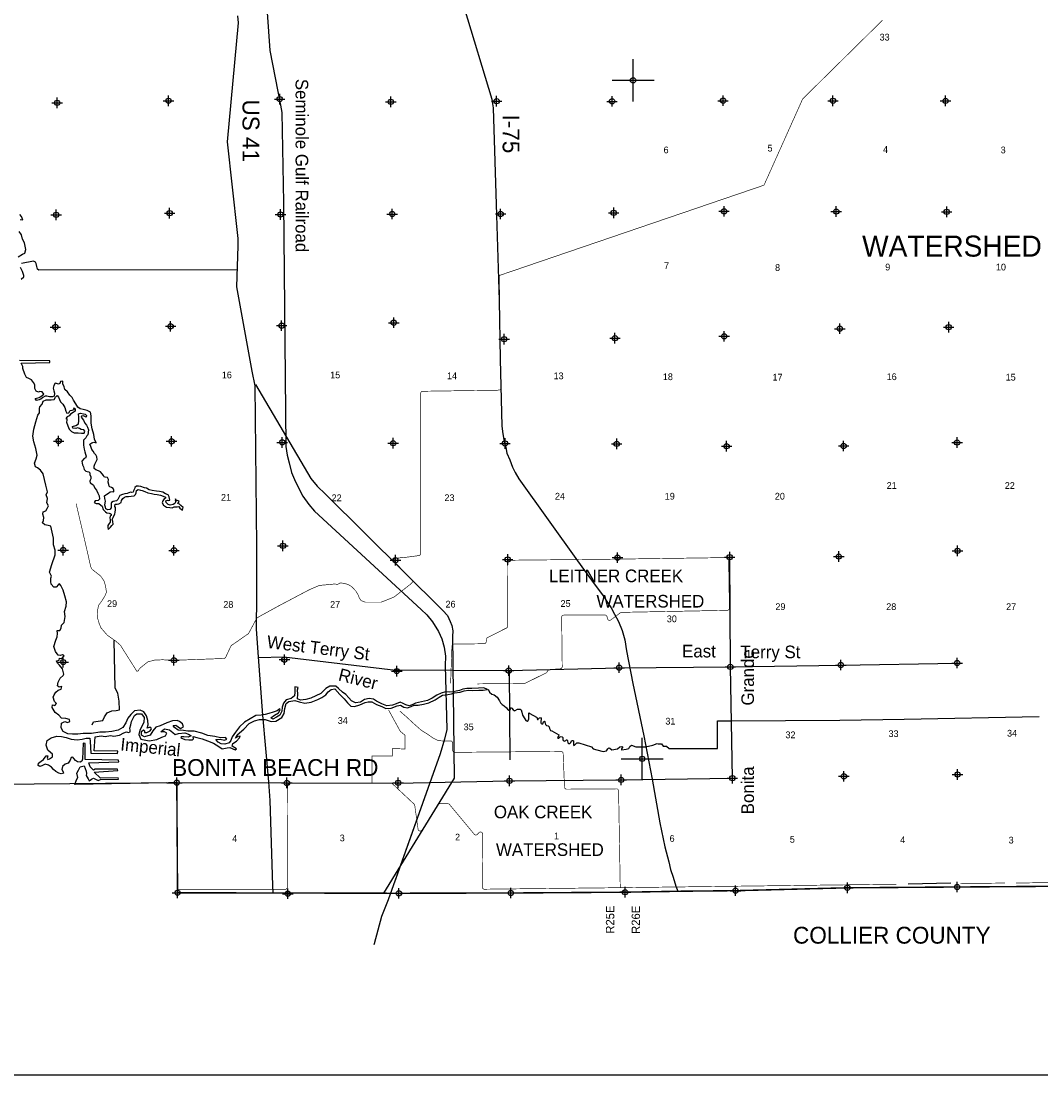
# Model space of a CAD drawing. Extents: x 192051 to 352051, y 711014 to 817615.
# Tile 2 of 8: x 224325 to 272811, y 712615 to 762744. Entities that reach past the tile are written whole.
import ezdxf
from ezdxf.enums import TextEntityAlignment as Align

# ---------------------------------------------------------------- set-up
doc = ezdxf.new("R2010")
doc.units = 0
doc.header["$LTSCALE"] = 800
doc.header["$PDMODE"] = 34
doc.header["$PDSIZE"] = 250
doc.linetypes.add('PHANTOM', pattern=[0])
doc.linetypes.add('STREAM', pattern=[0])
doc.layers.get('0').update_dxf_attribs({"linetype": 'CONTINUOUS'})
for name, color, linetype in [('BORDER', 1, 'CONTINUOUS'), ('COUNTY', 15, 'PHANTOM'), ('MAJROADS', 9, 'CONTINUOUS'), ('RR', 13, 'CONTINUOUS'), ('SEC', 2, 'CONTINUOUS'), ('TEXT', 7, 'CONTINUOUS'), ('TRUNKS', 5, 'STREAM'), ('WATER', 4, 'CONTINUOUS'), ('WSHEDS', 3, 'CONTINUOUS')]:
    doc.layers.add(name, color=color, linetype=linetype)

# ---------------------------------------------------------------- blocks, each defined once
blk = doc.blocks.new('TICK')
at = {"color": 0}
for points in [[(500, 0), (500, 1000)], [(0, 500), (1000, 500)]]:
    blk.add_lwpolyline(points, dxfattribs=at)
blk.add_point((500, 500), dxfattribs=at)

msp = doc.modelspace()

# ---------------------------------------------------------------- linework, layer by layer
at = {"layer": 'BORDER', "color": 0}
msp.add_lwpolyline([(192051.435203, 712615.146407), (352051.435203, 712615.146407), (352051.435203, 817615.146407), (192051.435203, 817615.146407)], close=True, dxfattribs=at)
at = {"layer": 'COUNTY', "color": 0, "const_width": 70}
msp.add_lwpolyline([(274095.638029, 721592.435618), (268826.84874, 721554.251238), (263608.314676, 721515.791921), (258292.896341, 721379.023033), (255818.111096, 721354.888588), (253957.315642, 721322.790886), (253573.720865, 721316.174086), (253039.182759, 721306.953597), (247609.707353, 721269.350729), (242289.285539, 721256.292359), (231764.981298, 721279.618038), (231726.892705, 726513.428511), (231250.753457, 726504.575499)], dxfattribs=at)
at = {"layer": 'MAJROADS', "color": 0}
for points in [[(234606.347614, 762992.176302), (234645.887588, 762659.769194), (234117.915676, 757005.343832), (234601.481059, 752688.990876), (234626.535812, 752398.314986), (234624.385788, 752053.603851), (234572.14506, 750097.36109), (235288.531231, 746092.994656), (235434.609936, 745394.184776), (235513.406499, 737786.337236), (235510.04544, 735414.595896), (235508.394407, 733826.150615), (235596.838522, 732502.203545), (235806.23523, 729727.14065), (236093.155658, 726551.311704), (236155.150315, 725675.16895), (236279.237515, 721618.717906), (236298.072395, 721269.571062)], [(245392.27147, 763377.081957), (246702.649404, 759036.783544), (246737.541815, 758804.835028), (246773.341017, 758620.872786), (246931.967441, 753505.512062), (247047.329864, 749449.22589), (247103.672011, 746657.417492), (247183.049238, 743468.054683), (247228.596964, 743107.168397), (247284.927008, 742739.532438), (247364.635271, 742454.369685), (247422.902552, 742189.249859), (247560.96723, 741874.618699), (247693.968817, 741522.989672), (247822.364058, 741274.000431), (247986.850374, 740971.961823), (250771.38305, 737063.796179), (251450.037425, 736143.270872), (251996.92005, 735408.52139), (252211.120439, 735081.541636), (252378.900831, 734838.354057), (252545.485906, 734531.911843), (252731.042245, 734190.19956), (252895.19547, 733755.066883), (253032.927056, 733307.341653), (253114.768598, 732788.667457), (253403.999544, 731236.1829), (253926.302962, 728738.863554), (254334.826714, 726686.634847), (254688.284776, 724607.08106), (254930.858465, 723472.235059), (255115.910143, 722757.414898), (255200.430841, 722380.518331), (255328.905168, 722020.246963), (255456.225397, 721598.902154), (255551.904104, 721350.296663)], [(234589.618058, 750906.542957), (225172.121172, 750901.218667), (225103.188528, 750948.342717), (225066.276445, 751073.412712), (225036.072817, 751207.083831), (225013.481085, 751281.697833), (224916.192915, 751329.357715), (224344.634224, 751220.149874)], [(235464.11956, 745454.722385), (238107.187603, 740988.462873), (238401.267826, 740616.334175), (238797.699309, 740233.543462), (244368.641878, 734710.430518), (244590.993344, 734468.393688), (244723.173924, 734188.785291), (244806.712094, 733990.829092), (244858.765534, 733743.282473), (244840.40249, 733464.33691), (244911.816689, 726735.964068), (241550.72404, 721263.812311), (241547.199963, 721257.93709)], [(258142.107817, 726730.515723), (258045.42981, 732024.753384), (258015.346363, 737243.241626)], [(244851.673751, 731866.919545), (242143.533875, 731850.453814), (236809.582552, 732479.286447), (235602.475314, 732454.093617)], [(244851.673751, 731866.919545), (247507.301358, 731847.874175), (252759.888779, 731986.66065)], [(252759.888779, 731986.66065), (258045.42981, 732024.753384), (263297.742295, 732113.284634), (268826.504337, 732208.679601)], [(247579.370087, 727599.380432), (247545.364804, 731848.879906)], [(223239.450047, 726451.63705), (231722.203806, 726526.99244), (236943.244385, 726504.700041), (242206.057398, 726499.074059), (247521.222423, 726608.103365), (252824.244943, 726651.902931), (258134.511748, 726732.659147)]]:
    msp.add_lwpolyline(points, dxfattribs=at)
at = {"layer": 'RR', "color": 0}
for points in [[(235964.278876, 764079.571096), (236154.363481, 761345.627192), (236661.936508, 758746.222358), (236718.402213, 758393.747348), (236803.146196, 754111.328167), (236919.830816, 742505.810192), (236968.349208, 742093.235247), (237076.907, 741728.79819), (237181.566803, 741264.204666), (237326.136128, 740939.867382), (237530.917808, 740503.424556), (237723.594752, 740147.090473), (238000.438412, 739754.79242), (238269.200718, 739426.583092), (243341.949519, 734752.944701), (243614.64008, 734496.849239), (243879.400625, 734164.629501), (244172.333486, 733712.257458), (244328.951335, 733359.890546), (244441.558452, 732955.396955), (244506.105511, 732538.833221), (244490.565447, 732090.134322), (244569.967254, 729045.591312), (244450.281932, 728584.761734), (244250.734331, 727883.480533), (241770.448434, 720938.248788), (241458.829882, 720144.706545), (241115.703133, 718850.368993), (241103.622954, 718798.343099)], [(235964.278876, 764079.571096), (236154.363481, 761345.627192), (236661.936508, 758746.222358), (236718.402213, 758393.747348), (236803.146196, 754111.328167), (236919.830816, 742505.810192), (236968.349208, 742093.235247), (237076.907, 741728.79819), (237181.566803, 741264.204666), (237326.136128, 740939.867382), (237530.917808, 740503.424556), (237723.594752, 740147.090473), (238000.438412, 739754.79242), (238269.200718, 739426.583092), (243341.949519, 734752.944701), (243614.64008, 734496.849239), (243879.400625, 734164.629501), (244172.333486, 733712.257458), (244328.951335, 733359.890546), (244441.558452, 732955.396955), (244506.105511, 732538.833221), (244490.565447, 732090.134322), (244569.967254, 729045.591312), (244450.281932, 728584.761734), (244250.734331, 727883.480533), (242055.143602, 721735.444758)]]:
    msp.add_lwpolyline(points, dxfattribs=at)
at = {"layer": 'SEC', "color": 0}
for p in [(226037.667369, 758854.937892), (231333.408467, 758951.915076), (236620.680492, 759032.181147), (241906.817363, 758902.99073), (246935.121815, 758931.005098), (252421.45463, 758926.11873), (257698.573966, 758955.881416), (262925.254787, 758952.415557), (268277.573669, 758948.262354), (257745.18004, 753695.422175), (225992.032517, 753526.455662), (231388.221916, 753606.131452), (236657.965517, 753544.057924), (241970.054478, 753565.53996), (247123.567817, 753569.256419), (252501.335072, 753623.596844), (263080.701358, 753682.984748), (268332.463968, 753671.005549), (225954.730517, 748189.549766), (231434.47548, 748226.880197), (236713.096809, 748256.922117), (242042.577976, 748395.608973), (268428.088049, 748184.12286), (257754.525155, 747748.324824), (263251.250047, 748111.930946), (247292.008654, 747612.912562), (252560.843766, 747659.472813), (226109.674425, 742767.816933), (231480.229577, 742755.468087), (236741.640325, 742701.818224), (242011.520145, 742664.879474), (268825.243477, 742695.590548), (247331.88848, 742654.030492), (252642.236363, 742633.354662), (257868.321486, 742521.002483), (263430.128783, 742532.45545), (236773.634711, 737783.462054), (226324.537522, 737580.357522), (231594.55356, 737568.553551), (252679.641754, 737222.17557), (258015.346363, 737243.241626), (263200.331122, 737273.508364), (268847.317635, 737544.155096), (242123.80085, 737100.943261), (247460.832753, 737133.461028), (226329.172226, 732251.602855), (231591.354879, 732340.383404), (236844.84143, 732370.561542), (268826.504337, 732208.679601), (242187.355808, 731822.140307), (247507.301358, 731847.874175), (252759.888779, 731986.66065), (258045.42981, 732024.753384), (263297.742295, 732113.284634), (252856.337672, 726650.543635), (258142.107817, 726730.515723), (263444.675526, 726818.772036), (268847.753684, 726906.478475), (231726.892705, 726513.428511), (236963.865771, 726504.96258), (242250.729141, 726509.824315), (247545.623206, 726604.212498), (231764.981298, 721279.618038), (237010.709616, 721234.628698), (242289.285539, 721256.292359), (247609.707353, 721269.350729), (253039.182759, 721306.953597), (258292.896341, 721379.023033), (263608.314676, 721515.791921), (268826.84874, 721554.251238)]:
    msp.add_point(p, dxfattribs=at)
at = {"layer": 'TRUNKS', "color": 0}
msp.add_lwpolyline([(246527.752188, 730960.275618), (246601.579703, 730825.780142), (246708.702181, 730721.20312), (246810.723699, 730693.091552), (246965.708799, 730581.064155), (247067.273572, 730413.314934), (247111.265069, 730316.476811), (247192.790265, 730242.931123), (247298.226162, 730164.56965), (247397.036042, 730081.969442), (247452.469341, 730013.280756), (247517.039597, 729966.239142), (247554.243553, 729972.082022), (247585.068798, 729986.773333), (247592.395519, 730028.092371), (247599.72224, 730069.41141), (247623.962684, 730082.04518), (247654.004791, 730055.293799), (247722.525256, 729986.357806), (247763.226028, 729946.31317), (247797.919047, 729934.747714), (247822.118274, 729945.20029), (247928.217005, 730017.382441), (248050.199015, 730006.349467), (248106.374235, 729976.922279), (248134.76763, 729862.923126), (248167.028799, 729722.667206), (248275.219591, 729559.15672), (248328.22439, 729477.422086), (248386.498369, 729443.591291), (248437.36654, 729479.723585), (248464.942277, 729553.389577), (248470.544549, 729734.387486), (248460.751458, 729793.485821), (248459.188531, 729826.244953), (248479.107804, 729841.142353), (248511.248669, 729809.987366), (248826.611702, 729640.379995), (248858.628914, 729602.681425), (248859.820881, 729550.291544), (248874.470974, 729517.285104), (248904.966476, 729514.526861), (248916.325843, 729538.313909), (248974.273429, 729602.678075), (249015.92221, 729612.800909), (249043.535815, 729573.00358), (249045.13996, 729542.425642), (249042.872981, 729422.459955), (249032.952888, 729359.370192), (249047.80907, 729337.269724), (249088.880801, 729316.855837), (249130.405929, 729320.435088), (249148.721057, 729365.910426), (249166.912532, 729404.842181), (249184.733046, 729424.143187), (249206.751078, 729434.63698), (249228.274497, 729418.956442), (249232.101054, 729390.518481), (249237.696627, 729340.227359), (249256.379367, 729289.688929), (249268.930701, 729261.086097), (249305.433955, 729229.848674), (249377.16606, 729215.401321), (249435.151514, 729166.302166), (249446.837275, 729091.894253), (249490.911207, 728999.418518), (249562.519659, 728978.427582), (249886.442597, 728799.930562), (249871.995244, 728728.198457), (249833.843278, 728672.188108), (249839.562505, 728628.440569), (249885.532457, 728636.299772), (249954.221143, 728691.733072), (250000.562054, 728719.223024), (250054.762169, 728700.743025), (250075.914628, 728665.431738), (250083.97992, 728630.367758), (250089.286969, 728564.808276), (250099.45102, 728525.340689), (250162.128605, 728493.608653), (250219.499142, 728527.436099), (250259.378906, 728559.412093), (250294.236797, 728556.571414), (250302.096001, 728510.601462), (250324.151901, 728407.631934), (250349.831619, 728380.962989), (250408.64143, 728375.48772), (250442.060047, 728411.949756), (250511.861613, 728526.275302), (250557.666694, 728525.409728), (250592.112407, 728500.757106), (250590.999526, 728441.86486), (250591.078612, 728330.582733), (250612.066199, 728286.546669), (250640.751468, 728303.460392), (250743.229731, 728414.986477), (250848.009493, 728417.370411), (251439.889588, 728216.354047), (251516.598999, 728118.897657), (251705.620983, 728076.050211), (251992.096007, 727994.267661), (252160.872324, 728034.717776), (252228.204172, 728133.81618), (252266.067613, 728174.558169), (252316.028993, 728162.704188), (252408.295289, 728080.227633), (252673.126591, 728123.226554), (252790.543472, 728217.014559), (252889.109393, 728236.971701), (252917.217612, 728223.348704), (252916.51691, 728186.268401), (252862.890495, 728119.640605), (252868.774593, 728084.617843), (252892.561641, 728073.258476), (253087.553508, 728115.395171), (253219.125868, 728150.002406), (253268.637201, 728229.799804), (253339.671953, 728293.916663), (253554.208783, 728215.675495), (254019.009258, 728217.802074), (254354.298262, 728294.381134), (254560.979238, 728377.754433), (254612.036765, 728367.589607), (254770.301708, 728367.589607), (254849.434179, 728248.8909), (254928.566651, 728248.8909), (255007.699122, 728248.8909), (255142.349428, 728135.362288), (257442.349428, 728135.362288), (257442.349428, 729455.362288), (258092.349428, 729455.362288), (263257.602617, 729494.233507), (266308.890701, 729541.308347), (272726.218331, 729664.421772)], dxfattribs=at)
at = {"layer": 'WATER', "color": 0}
for points in [[(224282.060176, 753303.263383), (224407.640192, 753294.037652), (224350.029684, 753445.198312), (224258.57608, 753546.330953)], [(224186.289736, 751528.164951), (224388.158375, 751652.441707), (224505.759256, 751701.90309), (224557.260524, 751885.830239), (224483.975065, 752196.244019), (224384.655654, 752372.815331), (224344.193347, 752582.493114), (224236.384831, 752742.369533)], [(224321.538377, 750471.853566), (224447.911681, 750579.888737), (224456.740768, 750646.838302), (224391.037798, 750839.934518), (224300.094166, 751016.449167)], [(226881.098962, 726423.329093), (226966.443325, 726657.28426), (227025.810401, 726765.772738), (226968.596537, 726975.563847), (227053.317602, 727117.385449), (227129.776215, 727276.015272), (227331.078219, 727316.534242), (227421.51188, 727064.637585), (227429.09437, 726947.320021), (227411.719515, 726855.299783), (227519.528031, 726695.423365), (227569.159405, 726602.949819), (227678.554498, 726677.595202), (227762.708928, 726735.659017), (227887.8923, 726667.802837), (227996.437441, 726616.81154), (228105.662544, 726666.329587), (228951.729511, 726677.358135), (228943.80704, 726744.421027), (228097.740073, 726733.392479), (227806.514379, 727020.152173), (228921.05957, 727096.373719), (228904.704657, 727155.117496), (227840.924109, 727153.937977), (227773.634563, 727112.512392), (227615.514711, 727264.353013), (227541.435963, 727457.505892), (228965.714972, 727506.503554), (228949.53005, 727590.374667), (227366.677882, 727626.211397), (227371.777593, 728380.031472), (227279.700692, 728389.030549), (227249.416981, 727627.004685), (227215.290568, 727535.097774), (227131.249465, 727493.785516), (227014.045228, 727502.954583), (226905.670077, 727579.073215), (226830.854704, 727663.340973), (226789.429119, 727730.630519), (226713.933784, 727714.388933), (226654.396718, 727580.773119), (226561.299875, 727439.008181), (226427.0041, 727398.035903), (226300.574132, 727281.624954), (226257.788624, 727147.895814), (226332.434006, 727038.500721), (226340.299814, 726963.06205), (226222.812259, 726930.352224), (226114.153791, 726964.591963), (225980.707968, 727049.256364), (225864.127029, 727150.558996), (225764.35431, 727260.12408), (225622.532708, 727344.845145), (225472.165338, 727404.495537), (225312.402246, 727313.438578), (225211.722912, 727288.991204), (225145, 727331.323405), (225145.736625, 727440.208527), (225280.429045, 727539.811255), (225398.25658, 727622.775753), (225474.318549, 727722.775125), (225525.083192, 727797.817152), (225592.089421, 727797.363844), (225566.22546, 727688.648712), (225590.899488, 727621.472493), (225683.259707, 727654.352309), (225817.895463, 727745.579259), (225818.745414, 727871.215938), (225727.178484, 727955.597022), (225593.845988, 728057.012981), (225511.731442, 728300.477195), (225563.459364, 728517.907459), (225756.952224, 728642.240878), (226017.224659, 728732.617876), (226251.633133, 728714.279742), (226460.687618, 728662.608484), (226703.075227, 728585.583236), (226987.681709, 728558.529342), (227222.430164, 728590.44588), (227423.732168, 728630.96485), (227591.247741, 728629.831581), (227615.298471, 728470.521797), (227636.686018, 727917.550418), (228901.428589, 727908.994235), (228927.235887, 728009.333588), (227804.938216, 728025.30227), (227851.350185, 728695.081242), (228136.466639, 728743.409357), (228328.939557, 728716.978761), (228572.177118, 728765.590192), (228739.466036, 728730.953809), (228999.455154, 728779.451913), (229209.586244, 728886.920449), (229335.506241, 728927.94939), (229427.469815, 728902.198756), (229511.454255, 728935.135236), (229512.02089, 729018.893022), (229487.460189, 729102.820799), (229547.167245, 729261.563948), (229581.746965, 729420.477088), (229658.205578, 729579.106911), (229717.742644, 729712.722724), (229835.570179, 729795.687222), (230053.283759, 729785.838193), (230169.411391, 729617.529333), (230159.562362, 729399.815752), (230082.933759, 729216.058594), (229972.63205, 729007.400753), (229921.074119, 728815.097826), (230011.621107, 728579.952727), (230413.205173, 728510.226652), (230782.136076, 728566.36391), (231009.075387, 728682.094897), (231185.420046, 728747.911193), (231253.219563, 728864.718786), (231144.844412, 728940.837419), (230968.896398, 728933.651573), (231137.375249, 729074.90654), (231379.989511, 729031.384407), (231546.655132, 728904.614458), (231646.484514, 728803.425153), (231814.340067, 728852.546556), (232107.718972, 728884.066449), (232283.213679, 728824.246066), (232416.659502, 728739.581665), (232273.874622, 728681.914493), (232064.593483, 728700.082637), (231938.956804, 728700.932589), (231921.808602, 728642.415465), (232105.565761, 728565.786862), (232298.095342, 728547.732045), (232474.043356, 728554.917891), (232524.638009, 728604.832582), (232500.190635, 728705.511916), (232684.23111, 728670.762205), (232935.051161, 728602.056072), (233194.020337, 728499.790162), (233478.060185, 728388.978482), (233719.994486, 728244.947005), (233886.71677, 728126.552835), (234121.578552, 728175.22093), (234247.271894, 728182.746757), (234506.184406, 728072.105068), (234565.211501, 728130.338874), (234356.610324, 728249.016361), (234399.395832, 728382.745502), (234567.704693, 728498.873133), (234711.112872, 728648.673869), (234736.750179, 728723.885886), (234627.808393, 728716.246733), (234518.356637, 728633.225572), (234603.247692, 728800.174509), (234914.964732, 729066.102877), (235176.370436, 729323.995447), (235428.55041, 729456.308001), (235655.14974, 729521.784316), (235931.550434, 729519.914422), (236215.703609, 729425.8543), (236442.019622, 729449.451722), (236719.610249, 729623.473179), (236829.741967, 729807.003684), (236864.831659, 730041.298831), (236925.105349, 730283.799767), (237059.741105, 730375.026716), (237344.914222, 730431.730609), (237553.798717, 730354.932015), (237813.051209, 730294.544997), (238114.975884, 730351.135563), (238434.04876, 730466.243252), (238618.995851, 730565.506), (238820.921153, 730698.158534), (238922.393775, 730839.866809), (239065.518637, 730947.788652), (239241.636641, 730980.101834), (239482.72099, 730710.433678), (239682.323091, 730499.67929), (239848.592067, 730314.278891), (240006.711918, 730162.43827), (240182.433279, 730136.121002), (240434.329935, 730226.554663), (240686.339919, 730333.739881), (240828.898146, 730357.903938), (240996.470382, 730365.146448), (241230.085567, 730229.547413), (241480.792291, 730144.089723), (241672.811901, 730050.652899), (241924.141923, 730057.328773), (242201.335906, 730172.71978), (242369.078132, 730205.089625), (242527.537964, 730103.503676), (242694.883546, 730077.243071), (242862.795763, 730134.740252), (243014.013086, 730200.726539), (243206.712657, 730207.799058), (243458.325997, 730256.353826), (243718.371778, 730313.227709), (244012.487308, 730453.632724), (244197.60439, 730578.022807), (244365.799923, 730677.398881), (244608.980821, 730717.634534), (244793.417941, 730741.515274), (244936.146158, 730790.806667), (245204.397727, 730822.496551), (245389.118165, 730888.256183), (245590.363505, 730920.399375), (245774.517308, 730902.401222), (246084.534444, 730917.056231), (246293.928909, 730915.639644), (246495.17425, 730947.782836), (246319.849533, 731032.730555), (246068.462848, 731017.678901), (245758.389049, 730994.648113), (245515.491469, 730996.291354), (245330.997685, 730964.034835), (245171.461247, 730906.480991), (245003.662358, 730865.735367), (244861.104131, 730841.57131), (244693.418568, 730817.577243), (244500.888987, 730835.63206), (244299.416993, 730769.985754), (244089.399229, 730679.268776), (243862.233264, 730530.034674), (243652.102174, 730422.566138), (243358.496615, 730357.543131), (243081.699276, 730300.782574), (242922.049511, 730226.477173), (242770.888852, 730168.866665), (242612.032376, 730211.822163), (242495.281446, 730287.997459), (242344.914075, 730347.647852), (242160.080311, 730265.136662), (241975.359874, 730199.377029), (241715.540746, 730176.00626), (241473.209801, 730261.407287), (241222.843058, 730397.119649), (241072.645678, 730481.897377), (240880.229423, 730516.703751), (240653.74342, 730467.978993), (240460.307223, 730352.021352), (240217.126326, 730311.785699), (240041.858273, 730405.109196), (239908.865758, 730556.779827), (239767.497463, 730708.507121), (239609.094295, 730818.468848), (239409.265541, 730995.720122), (239284.365486, 731105.455196), (238999.589013, 731107.381754), (238806.20948, 730999.799891), (238578.420217, 730758.432225), (238343.105128, 730642.757901), (238107.846701, 730535.459356), (237864.552477, 730478.472146), (237613.052465, 730446.668935), (237462.628431, 730497.943549), (237489.28568, 730723.919582), (237473.894046, 730925.051595), (237491.495555, 731050.574948), (237340.844867, 731068.346447), (237339.144963, 730817.073089), (237329.579252, 730641.238401), (237161.270391, 730525.11077), (236934.614397, 730451.258676), (236799.525334, 730293.025497), (236739.591624, 730100.779233), (236721.650134, 729925.001209), (236628.156646, 729724.605821), (236468.336891, 729625.173083), (236300.19802, 729534.172787), (236200.085321, 729593.483199), (236376.883287, 729726.305724), (236570.319484, 729842.263365), (236646.608107, 729975.765852), (236630.253194, 730034.509629), (236495.560775, 729934.906901), (236310.840337, 729869.147268), (236100.992564, 729803.557626), (235924.817896, 729762.868666), (235731.948334, 729730.668811), (235488.880764, 729707.184715), (235211.403464, 729549.914816), (234950.677721, 729392.531589), (234714.626006, 729167.972143), (234511.964079, 728926.434487), (234368.045929, 728701.251743), (234299.793104, 728517.437921), (234223.674472, 728409.06277), (234013.883362, 728351.848906), (233838.105338, 728369.790396), (233687.851294, 728446.192346), (233579.759461, 728564.189871), (233789.323916, 728587.900621), (233998.378401, 728536.229363), (234099.227725, 728585.804073), (234049.483025, 728661.526061), (233798.153003, 728654.850186), (233538.90051, 728715.237204), (233204.152682, 728759.382635), (232920.112835, 728870.194315), (232560.634316, 728973.140187), (232250.673843, 728966.860956), (232049.88181, 729001.723994), (231790.346, 729020.232118), (231615.304601, 729147.05873), (231548.92167, 729239.645603), (231674.671676, 729255.547208), (231799.741721, 729170.93947), (231908.116872, 729094.820838), (232051.071743, 729177.615345), (232001.723687, 729311.967783), (231860.072075, 729421.816184), (231743.151155, 729472.864144), (231516.891806, 729457.642501), (231256.562707, 729358.889724), (230937.376504, 729227.030478), (230727.528731, 729161.440836), (230592.269677, 728978.080321), (230456.897296, 728777.96825), (230196.681525, 728695.967031), (230054.859923, 728780.688096), (230047.674077, 728956.63611), (230140.260949, 729023.019041), (230190.232304, 728980.800167), (230189.722333, 728905.41816), (230298.550791, 728896.305756), (230458.313883, 728987.362715), (230525.94341, 729079.042972), (230501.269382, 729146.219192), (230409.079154, 729138.466711), (230325.094714, 729105.530231), (230359.674434, 729264.443371), (230344.339463, 729473.951164), (230295.558041, 729692.061388), (230162.905506, 729893.98669), (229979.148348, 729970.615294), (229719.272557, 729938.868747), (229542.191273, 729764.167329), (229406.93222, 729580.806814), (229304.949626, 729363.716532), (229169.407255, 729138.477125), (228934.035502, 729014.427022), (228640.429943, 728949.404014), (228338.675259, 728917.940784), (228062.217901, 728911.4349), (227668.159662, 728855.467632), (227274.498067, 728858.130815), (227022.998054, 728826.327604), (226771.668032, 728819.651729), (226545.635337, 728837.9332), (226328.658381, 728956.667351), (226237.714749, 729133.181999), (226247.563778, 729350.89558), (226398.837764, 729425.257645), (226532.510241, 729374.096358), (226650.111122, 729423.557742), (226625.607084, 729515.861297), (226450.055714, 729567.305901), (226249.150354, 729585.417381), (226124.420291, 729720.279791), (225941.003113, 729847.163066), (225808.633895, 730090.967262), (225817.859626, 730216.547277), (225934.950536, 730190.626653), (226002.580063, 730282.30691), (225911.069796, 730375.063773), (225845.42349, 730576.535767), (225904.847229, 730693.400024), (225972.760073, 730826.959174), (226090.644272, 730918.29945), (226224.996711, 730967.647507), (226259.293114, 731084.681754), (226133.429781, 731052.028591), (226050.181966, 731127.977233), (226084.875013, 731303.64193), (226178.311837, 731495.66154), (226321.550025, 731620.334941), (226355.449784, 731678.738737), (226290.143459, 731930.465403), (226148.888492, 732098.944254), (226057.434888, 732200.076896), (226007.973505, 732317.677777), (226133.780175, 732341.955161), (226151.211693, 732442.351178), (226268.359267, 732424.806332), (226369.718562, 732549.76305), (226286.300757, 732600.584356), (226177.132318, 732559.442088), (226085.11208, 732576.816943), (225969.041112, 732753.501583), (225878.494124, 732988.646682), (225972.724237, 733297.927193), (226040.750408, 733448.2379), (226050.259456, 733615.696809), (226034.471177, 733758.198372), (226168.483635, 733757.291757), (226236.283153, 733874.09935), (226245.565547, 734008.055144), (226372.108841, 734141.21765), (226415.857628, 734417.335027), (226392.316869, 734652.026819), (226469.455444, 734911.165985), (226479.247809, 735120.503787), (226397.416581, 735405.846894), (226323.79114, 735666.006003), (226216.492595, 735901.264429), (226149.939674, 735968.723965), (226099.515012, 735943.93661), (225998.155717, 735818.979893), (225880.838153, 735811.397402), (225756.164752, 735954.635591), (225740.263147, 736080.385597), (225733.020637, 736247.957833), (225775.522828, 736339.80808), (225676.316745, 736533.13095), (225787.695059, 736900.928584), (225949.894679, 737352.144023), (225951.367929, 737569.914267), (225869.36671, 737830.130039), (225863.144143, 738148.46629), (225798.064472, 738433.696071), (225732.928137, 738710.550073), (225607.574775, 738753.278918), (225457.037414, 738787.801974), (225348.77559, 738880.672164), (225391.391108, 738989.273969), (225409.105944, 739131.548878), (225359.927878, 739291.028653), (225369.040282, 739399.857111), (225503.39272, 739449.205168), (225571.135574, 739557.636982), (225630.615976, 739682.877017), (225556.253911, 739834.151003), (225582.74117, 740034.9997), (225525.300652, 740211.287695), (225584.837718, 740344.903508), (225494.914028, 740672.182173), (225381.222926, 741200.649514), (225248.457064, 741385.823259), (225098.429674, 741495.728323), (225006.63609, 741546.606293), (224957.571351, 741722.837624), (225034.313281, 741923.34634), (225094.133664, 742098.841047), (225029.223983, 742409.198163), (224930.867851, 742728.157712), (224890.858852, 743004.841724), (224934.94762, 743331.213772), (225029.404387, 743673.997398), (225115.315385, 743991.71035), (225208.242238, 744108.347953), (225192.850604, 744309.479967), (225210.225459, 744401.500205), (225319.903869, 744518.02448), (225371.178483, 744668.448515), (225513.963364, 744726.115686), (225748.485165, 744724.529109), (225899.419171, 744748.636503), (225958.786246, 744857.124981), (226043.054003, 744931.940354), (226101.117819, 744847.785923), (226191.834797, 744637.76816), (226316.734851, 744528.033086), (226399.359368, 744359.950879), (226456.85655, 744192.038662), (226506.43126, 744091.189338), (226598.678151, 744107.317597), (226666.421005, 744215.749412), (226750.292118, 744231.934334), (226851.028116, 744264.757487), (226834.843193, 744348.6286), (226893.133663, 744297.977284), (226892.397038, 744189.092162), (226808.185944, 744122.652568), (226681.98263, 744039.744734), (226614.46643, 743964.816034), (226521.992884, 743915.18466), (226454.476684, 743840.25596), (226504.674692, 743831.540201), (226504.164721, 743756.158194), (226478.414087, 743664.194619), (226552.662826, 743496.169076), (226618.592449, 743336.575974), (226726.684283, 743218.578449), (226843.491876, 743150.778931), (227044.567226, 743157.794787), (227203.650356, 743148.342403), (227320.911257, 743147.549114), (227355.037669, 743239.456025), (227305.236305, 743306.802235), (227188.032068, 743315.971302), (227104.557599, 743358.41683), (227012.650688, 743392.543242), (226920.347133, 743368.039204), (226786.391339, 743377.321598), (226770.149753, 743452.816933), (226921.310412, 743510.427441), (227047.457062, 743584.959496), (227073.60434, 743735.553521), (227074.73761, 743903.069093), (227050.686879, 744062.378877), (227151.422877, 744095.20203), (227293.584459, 744060.735637), (227377.228918, 744043.417445), (227435.406061, 743976.014572), (227418.144533, 743900.745892), (227292.961161, 743968.602072), (227192.338491, 743952.530477), (227175.246953, 743902.389132), (227291.601238, 743767.583386), (227357.644188, 743624.741841), (227432.289571, 743515.346748), (227490.296723, 743422.816539), (227531.382328, 743305.272321), (227502.556352, 743068.095268), (227443.527885, 743009.876146), (227401.017833, 742918.042093), (227350.422005, 742868.139988), (227299.710556, 742801.488228), (227298.843401, 742675.865812), (227298.091867, 742566.993052), (227314.26342, 742483.129154), (227330.319351, 742382.5156), (227354.51887, 742248.344925), (227387.324457, 742147.615751), (227420.130044, 742046.886577), (227385.93701, 741946.619886), (227318.822767, 741930.332713), (227217.45768, 741805.40402), (227225.196594, 741713.223105), (227249.800784, 741637.676224), (227290.981199, 741536.88924), (227323.613356, 741411.035583), (227398.408702, 741326.767013), (227465.349514, 741317.929702), (227549.039981, 741308.976771), (227590.567258, 741258.438753), (227589.989154, 741174.690476), (227639.486587, 741065.470854), (227638.850673, 740973.347749), (227604.88888, 740906.580368), (227587.792363, 740856.447022), (227612.338743, 740772.525314), (227695.855779, 740738.4479), (227762.334108, 740662.611968), (227836.782593, 740528.094431), (227903.145301, 740435.508844), (227977.478165, 740284.241651), (228043.609632, 740158.156753), (228059.318702, 740007.294233), (227983.42496, 739932.441076), (227840.937268, 739916.674196), (227806.917664, 739841.531988), (227898.751718, 739799.021936), (228015.941496, 739789.837763), (228124.351774, 739722.087608), (228182.570896, 739663.059141), (228223.404449, 739512.02319), (228331.525675, 739402.398896), (228406.610073, 739360.004464), (228506.934575, 739334.186257), (228565.500559, 739325.406758), (228615.518284, 739291.560585), (228606.680974, 739224.619773), (228564.575594, 739191.409514), (228547.247836, 739107.776857), (228563.361578, 739015.538131), (228562.610044, 738906.665371), (228520.273422, 738839.9558), (228452.696697, 738756.670005), (228452.002974, 738656.172073), (228468.116716, 738563.933347), (228569.366183, 738672.112384), (228636.885097, 738747.023351), (228704.346202, 738813.55949), (228688.463701, 738939.297527), (228655.600303, 739031.651873), (228698.110355, 739123.485927), (228715.264683, 739181.9941), (228774.640011, 739290.462189), (228792.02558, 739382.469673), (228817.901597, 739491.169003), (228818.653131, 739600.041764), (228777.183665, 739658.954609), (228803.059682, 739767.653939), (228886.750149, 739758.701008), (228978.988875, 739774.81475), (229079.94929, 739841.119648), (229105.709687, 739933.069322), (229165.085015, 740041.537411), (229240.805327, 740091.266084), (229324.784845, 740124.187292), (229433.715416, 740131.810586), (229559.453453, 740147.693087), (229693.508507, 740155.14295), (229769.344439, 740221.621279), (229803.421853, 740305.138315), (229812.606025, 740422.328093), (229896.643354, 740463.624128), (229996.910046, 740429.431094), (230088.97534, 740420.420353), (230205.818256, 740360.987214), (230347.843466, 740309.755472), (230523.483607, 740275.042145), (230648.874782, 740240.675679), (230799.563871, 740231.260266), (230958.396547, 740188.287732), (231075.355083, 740145.604249), (231192.25581, 740094.545938), (231191.966758, 740052.671799), (231124.736895, 740019.634971), (231065.419377, 739919.54171), (231039.658981, 739827.592036), (231097.47343, 739709.939775), (231230.834761, 739616.891705), (231389.840867, 739599.043654), (231507.030645, 739589.859482), (231607.81763, 739631.039897), (231741.814873, 739630.114932), (231825.678771, 739646.286484), (231867.090427, 739578.998811), (231993.211879, 739482.791958), (232026.385585, 739603.024898), (231926.523566, 739695.841727), (231851.612599, 739763.360642), (231776.41258, 739789.005418), (231818.749201, 739855.714988), (231835.903529, 739914.223161), (231752.270872, 739931.55092), (231702.137526, 739948.647437), (231660.783681, 740024.309939), (231651.88856, 739948.994299), (231676.723992, 739906.94673), (231668.002302, 739856.755573), (231634.040509, 739789.988193), (231558.378007, 739748.634347), (231415.832505, 739724.492639), (231315.508003, 739750.310846), (231215.645984, 739843.127675), (231207.791449, 739918.558935), (231291.770967, 739951.480143), (231350.279141, 739934.325815), (231392.2689, 739950.786419), (231384.472176, 740034.592506), (231368.242813, 740110.081577), (231318.68757, 740210.926371), (231185.037188, 740262.100303), (231059.877255, 740329.966079), (230901.044579, 740372.938614), (230767.162956, 740390.613234), (230557.965694, 740417.182975), (230415.767053, 740443.290234), (230282.290102, 740519.588648), (230190.340428, 740545.349045), (230023.248545, 740605.129045), (229914.491405, 740622.630235), (229805.618645, 740623.381769), (229729.782713, 740556.90344), (229721.003213, 740498.337456), (229661.743505, 740406.619023), (229652.906195, 740339.678211), (229568.984487, 740315.131831), (229527.283779, 740340.545366), (229367.699569, 740274.64514), (229258.653378, 740250.272191), (229141.174548, 740217.582224), (229015.263081, 740176.57524), (228972.695218, 740076.366359), (228921.868149, 739992.964943), (228854.407044, 739926.428804), (228778.860164, 739901.824614), (228695.054076, 739894.027889), (228627.708592, 739844.241405), (228602.237247, 739794.16587), (228609.802731, 739676.860471), (228600.79199, 739584.795176), (228541.705713, 739518.201226), (228449.409177, 739493.712657), (228357.575123, 739536.222709), (228333.086554, 739628.519245), (228308.540174, 739712.440953), (228317.666535, 739821.255903), (228335.052104, 739913.263388), (228302.362138, 740030.742217), (228286.479637, 740156.480254), (228353.882931, 740214.641566), (228404.305328, 740239.419187), (228488.342657, 740280.715223), (228564.178589, 740347.193552), (228648.100297, 740371.739932), (228740.107782, 740354.354363), (228740.685885, 740438.10264), (228707.649057, 740505.332503), (228624.305451, 740564.534401), (228549.047622, 740581.804349), (228507.462535, 740623.967539), (228491.290983, 740707.831437), (228466.918034, 740816.877629), (228484.534844, 740942.384424), (228434.863981, 741026.479563), (228317.789823, 741052.413391), (228275.973495, 741061.07727), (228242.936666, 741128.307133), (228184.890975, 741212.460083), (228093.403784, 741305.219101), (228001.62754, 741356.103981), (227876.294176, 741398.845274), (227801.383209, 741466.364189), (227793.759915, 741575.29476), (227836.269967, 741667.128814), (227878.780019, 741758.962867), (227938.328778, 741892.555439), (227922.446277, 742018.293475), (227872.833224, 742110.763442), (227822.98893, 742169.734098), (227748.367015, 742279.127152), (227690.379134, 742371.654929), (227641.112943, 742514.373862), (227591.61551, 742623.593485), (227684.201098, 742689.956193), (227776.497634, 742714.444763), (227893.513981, 742680.136108), (227813.155637, 742859.429497), (227781.182436, 743085.802174), (227699.237881, 743354.393724), (227650.739776, 743614.382842), (227660.475478, 743815.344865), (227661.49542, 743966.10888), (227629.125575, 744133.851106), (227470.609079, 744227.061277), (227278.192825, 744261.867651), (227127.655464, 744296.390708), (227027.656092, 744372.452677), (226928.223354, 744532.272432), (226812.152386, 744708.957071), (226745.996109, 744835.047058), (226637.904275, 744953.044584), (226530.039096, 745104.545224), (226405.195705, 745222.656076), (226372.485879, 745340.143631), (226306.442929, 745482.985175), (226307.29288, 745608.621854), (226198.294432, 745592.606922), (226164.224682, 745509.07579), (226096.9918, 745476.025983), (226013.460667, 745510.095732), (225938.191987, 745527.35726), (225887.144027, 745410.43634), (225844.358518, 745276.7072), (225877.011681, 745150.843867), (225909.834834, 745050.107869), (225892.119998, 744907.83296), (225816.511336, 744874.839817), (225682.498878, 744875.746432), (225557.03219, 744901.72372), (225464.898625, 744902.347018), (225363.992637, 744844.396529), (225271.292438, 744761.262041), (225178.932219, 744728.382224), (225053.068886, 744695.729062), (224986.742619, 744796.691713), (225179.725508, 744845.643125), (225322.680379, 744928.437632), (225406.948136, 745003.253005), (225323.870311, 745104.328983), (225223.474295, 745121.760502), (225156.241412, 745088.710695), (225047.696271, 745139.701992), (224973.220879, 745274.224421), (224974.354148, 745441.739993), (224908.141207, 745559.454202), (224816.857595, 745685.714179), (224691.560896, 745736.818802), (224574.639976, 745787.866763), (224508.710353, 745947.459864), (224401.638462, 746216.221405), (224402.318423, 746316.730748), (224328.013021, 746476.380513), (225696.343772, 746506.932779), (225696.343772, 746582.773704), (224245.105187, 746602.583827)], [(231250.753457, 726504.575499), (226881.098962, 726423.329093)]]:
    msp.add_lwpolyline(points, dxfattribs=at)
at = {"layer": 'WSHEDS', "color": 0, "const_width": 30}
for points in [[(247060.785319, 750641.68985), (259604.27658, 754923.699827, 0.20809), (259663.230569, 754977.453669), (261476.198826, 759024.36098, -0.093041), (261497.236982, 759054.672672), (265275.389755, 762781.196722, 0.16561)], [(247060.785319, 750641.68985), (247107.198968, 747652.330617), (247139.645227, 745212.020107), (246990.783417, 745186.718835), (243420.486265, 745135.279643, 0.410117), (243321.926877, 745035.250194), (243324.960342, 737418.473264, -0.375441), (243238.376324, 737319.337467), (242718.723004, 737248.984903, -0.009446), (242714.970304, 737248.548865), (242096.031405, 737188.457878), (242093.886394, 737186.951703, 0.306409), (242054.001241, 737082.247101), (242058.427382, 737063.40233, 0.136553), (242084.234425, 737016.39985), (242912.21098, 736168.559732, -0.41842), (242909.501642, 736026.153709), (242833.231819, 735953.778357, -0.023761), (242826.038459, 735947.574283), (242068.197106, 735354.321709, -0.071744), (242043.433394, 735340.112257), (241465.571617, 735110.853632, -0.094382), (241428.821789, 735103.80563), (240708.131967, 735102.886369, -0.086483), (240674.297722, 735108.738219), (240517.559841, 735164.853183, -0.16896), (240466.407463, 735206.09626), (240406.951315, 735301.463319, -0.044655), (240398.906126, 735317.371033), (240344.745076, 735453.375427, 0.039653), (240337.739475, 735467.577959), (240240.106465, 735631.378269, 0.059952), (240225.50776, 735650.294911), (240038.054672, 735840.912037, 0.068348), (240016.512237, 735857.537671), (239863.739242, 735945.172238, 0.070645), (239837.624693, 735955.595012), (239654.013817, 736000.272752, 0.034737), (239640.334164, 736002.610316), (239521.217042, 736014.53768, 0.171313), (239456.54641, 735998.743737), (239411.707165, 735969.439242, -0.170767), (239347.247515, 735953.624399), (239226.343909, 735965.471798, 0.048159), (239207.12474, 735965.499361), (238524.034506, 735900.540608, 0.077536), (238494.160701, 735892.926189), (238023.890833, 735691.692481, 0.0203), (238016.564509, 735688.199184), (237321.563036, 735321.482268, 0.000328), (237321.447047, 735321.420969), (236502.376704, 734887.864557, 0.004338), (236500.850205, 734887.039506), (235563.977874, 734370.120487, 0.145), (235524.08348, 734329.68141), (235151.23827, 733631.719723, -0.118313), (235120.248242, 733596.821742), (234330.567829, 733045.944101, 0.131899), (234297.18414, 733006.261484), (234052.436543, 732482.474734, -0.281226), (233965.547846, 732424.876643), (231576.794738, 732336.221376, -0.022367), (231567.852825, 732336.289597), (231055.954314, 732363.114535, 0.023058), (231046.736148, 732363.172121), (230690.789688, 732348.976157, 0.053183), (230669.802493, 732345.887335), (230370.09767, 732268.595473, 0.107478), (230332.139196, 732249.479385), (229964.608779, 731951.869363, 0.133185), (229933.967811, 731909.42887), (229923.981626, 731882.939288, -0.230831), (229860.234662, 731822.765589), (229834.347049, 731814.676533), (229802.367033, 731858.337514, -0.017371), (229798.459574, 731864.080475), (229051.99678, 733047.579, 0.074456), (229032.660558, 733070.014279), (228822.413967, 733251.02578, 0.025352), (228814.408652, 733257.240315), (228436.861271, 733520.79448, -0.062206), (228418.451988, 733537.391701), (228136.092449, 733863.999996, -0.080135), (228119.365468, 733891.10355), (228033.767988, 734097.57467, -0.027831), (228030.086059, 734108.071438), (227971.425808, 734310.762114, -0.058903), (227967.591425, 734333.926539), (227953.159016, 734644.934552, -0.05647), (227954.654106, 734667.401231), (228002.009184, 734928.720294, -0.116626), (228020.417161, 734970.903239), (228171.216239, 735171.894934, 0.024028), (228176.605265, 735179.846379), (228302.929287, 735387.007407, 0.038608), (228309.918517, 735400.752821), (228371.942531, 735550.2682, 0.133973), (228378.603548, 735602.489212), (228339.323389, 735882.259318, 0.041586), (228335.657198, 735898.455212), (228270.7051, 736104.237987, 0.075894), (228257.379801, 736131.321305), (228117.441052, 736332.083526, 0.074221), (228097.166451, 736353.547713), (227712.991812, 736655.244857, -0.106222), (227686.136952, 736687.556924), (227641.137687, 736773.61954, -0.0657), (227632.151256, 736798.195121), (227464.153341, 737551.761437, 0.00243), (227463.937192, 737552.709271), (226941.284058, 739794.273057)], [(246017.647945, 731216.477975), (248260.21148, 731241.061052, 0.112533), (248303.439147, 731251.41465), (249287.465061, 731737.978482, 0.132254), (249326.477997, 731772.346937), (249378.895749, 731851.380252, -0.231443), (249454.697709, 731895.824043), (249959.214863, 731933.946685, 0.395502), (250051.673905, 732034.773742), (250025.553864, 734384.976413, -0.416424), (250125.190341, 734486.087101), (252082.878329, 734493.082892, -0.343367), (252180.093304, 734417.955201), (252206.891926, 734313.593455, 0.534063), (252363.682183, 734258.414642), (252818.063215, 734598.603096, -0.157146), (252876.078549, 734618.534231), (257902.07599, 734714.915168, 0.413256), (258000.146048, 734816.487137), (257963.429825, 737124.88195, 0.413621), (257862.054467, 737223.281966), (252636.5979, 737150.745371, -0.000834), (252636.264448, 737150.741298), (247548.155142, 737097.081485, 0.412198), (247449.210364, 736996.721254), (247460.299061, 733965.313281, -0.28378), (247405.44672, 733875.718855), (246512.369697, 733423.848893, 0.239845), (246458.806603, 733350.630233), (246435.954403, 733209.734157, -0.364389), (246338.470346, 733125.751647), (244907.178498, 733108.202299, 0.400355), (244808.466776, 733011.737745), (244746.094105, 731244.870341)], [(265957.57311, 721688.47974), (252821.200386, 721522.143621, -0.000336), (252821.066105, 721522.142011), (246351.850495, 721448.915943, -0.420171), (246250.722682, 721549.807413), (246273.349781, 724069.776127, 0.664599), (246103.991729, 724142.708033), (246015.163521, 724057.174716, -0.435716), (245868.90977, 724065.273847), (244693.909756, 725478.394267, 0.222416), (244617.190983, 725514.459218), (244211.517601, 725515.160608, 0.260576), (244126.243968, 725467.676131), (243383.017644, 724263.283881, -0.702668), (243198.876412, 724301.979691), (243040.334412, 725438.200643, 0.171252), (243009.73014, 725497.295298), (241952.11884, 726489.953854), (241002.11884, 726489.953854), (241002.11884, 727789.953854), (241982.11884, 727789.953854), (241982.11884, 728139.953854), (242581.753336, 728119.014156), (242581.753336, 728769.014156), (242351.940003, 728961.850439), (241795.495101, 729977.658763)], [(252810.639453, 721544.160803), (252732.741205, 726124.863499, 0.411172), (252632.094664, 726223.160986), (250261.395375, 726207.490375, -0.404301), (250160.816676, 726303.431961), (250095.709497, 727907.226722, 0.404862), (249994.937677, 728003.166845), (244944.428631, 727960.027912, -0.417549), (244843.574913, 728060.307441), (244844.542544, 728402.011486, 0.415486), (244744.391876, 728502.294549), (244419.472734, 728501.803698, -0.011622), (244414.825613, 728501.904708), (244187.919164, 728512.116868, -0.106318), (244147.246612, 728522.79805), (243921.67509, 728636.999062, -0.033315), (243910.225726, 728643.788573), (243620.732974, 728842.634298, 0.013725), (243616.125096, 728845.616596), (243367.256805, 728997.16313, -0.044665), (243352.915273, 729007.757423), (243008.376376, 729313.315824, -0.004744), (243006.968758, 729314.588248), (242628.865129, 729662.952448, 0.005431), (242627.251744, 729664.406856), (242329.744028, 729926.798615)], [(241002.11884, 726489.953854), (237095.869228, 726504.536884, 0.409819), (236994.438883, 726359.397573), (236980.329244, 721543.205395, -0.413356), (236880.329673, 721443.498357), (231742.75252, 721443.498357)]]:
    msp.add_lwpolyline(points, format="xyb", dxfattribs=at)
at = {"layer": 'WSHEDS', "color": 0}
for points in [[(227711.064523, 729262.615836), (227774.817121, 729403.239367), (228214.597362, 729466.934001), (228294.277804, 729642.168116), (228424.496676, 729836.08497), (228633.564935, 729930.323022), (228839.133031, 729954.804075), (229005.357193, 729975.664659), (228991.459068, 730394.866142), (228928.832748, 730775.71292), (228804.593807, 731013.713755), (228753.58653, 733279.565802)], [(268535.294724, 721731.411677), (266498.756603, 721691.344891)]]:
    msp.add_lwpolyline(points, dxfattribs=at)
at = {"layer": 'WSHEDS', "color": 0, "const_width": 30}
for points in [[(271097.129711, 721741.914224), (268969.311171, 721721.02814)], [(273794.610922, 721771.673211), (271618.641237, 721742.969141)]]:
    msp.add_lwpolyline(points, dxfattribs=at)

# ---------------------------------------------------------------- block references
at = {"color": 0, "xscale": 2, "yscale": 2, "zscale": 2}
for p in [(252421.454625, 758926.118701), (252856.337667, 726650.543606)]:
    msp.add_blockref('TICK', p, dxfattribs=at)

# ---------------------------------------------------------------- texts
at = {"layer": 'MAJROADS', "color": 0}
for s, height, rotation, p in [('US 41', 800, 270, (234853.270869, 759014.780274)), ('I-75', 800, 270, (247220.708366, 758296.945465)), ('West Terry St', 600, 353, (235984.992345, 732929.464778)), ('Bonita             Grande', 600, 90, (259169.136197, 725013.145169))]:
    msp.add_text(s, height=height, rotation=rotation, dxfattribs=at).set_placement(p)
for s, height, p in [('East', 600, (255750.113533, 732474.144962)), ('Terry St', 600, (258523.761854, 732436.817088)), ('BONITA BEACH RD', 800, (231506.792161, 726838.044861))]:
    msp.add_text(s, height=height, dxfattribs=at).set_placement(p)
at = {"layer": 'RR', "color": 0}
msp.add_text('Seminole Gulf Railroad', height=600, rotation=270, dxfattribs=at).set_placement((237375.061802, 759995.989246))
at = {"layer": 'TEXT', "color": 0}
for s, height, p in [('33', 320, (265379.986311, 761818.593826)), ('6', 320, (254990.492809, 756455.420549)), ('5', 320, (259932.8632, 756539.548757)), ('4', 320, (265422.049038, 756476.452601)), ('3', 320, (271016.391694, 756455.420549)), ('WATERSHED', 1000, (268580.736467, 751539.909307)), ('7', 320, (255011.524172, 750945.022907)), ('8', 320, (260290.396377, 750860.894699)), ('9', 320, (265527.205855, 750881.926751)), ('10', 320, (270911.234877, 750881.926751)), ('16', 320, (234106.348986, 745750.106047)), ('15', 320, (239259.033011, 745750.106047)), ('14', 320, (244811.31294, 745708.041942)), ('13', 320, (249879.871511, 745708.041942)), ('18', 320, (255074.618262, 745665.977838)), ('17', 320, (260290.396377, 745644.945786)), ('16', 320, (265716.488125, 745665.977838)), ('15', 320, (271373.924871, 745644.945786)), ('21', 320, (265716.488125, 740492.09303)), ('22', 320, (271331.862144, 740492.09303)), ('21', 320, (234067.118691, 739924.77516)), ('22', 320, (239327.095008, 739905.221345)), ('23', 320, (244691.358339, 739911.739283)), ('24', 320, (249944.816718, 739983.436606)), ('19', 320, (255165.685404, 739983.436606)), ('20', 320, (260399.589967, 739983.436606)), ('LEITNER CREEK', 600, (252611.535317, 736054.248888)), ('WATERSHED', 600, (254243.588133, 734848.996415)), ('29', 320, (228650.711852, 734873.372873)), ('28', 320, (234177.923645, 734834.265243)), ('27', 320, (239255.397685, 734834.265243)), ('26', 320, (244743.501847, 734847.30112)), ('25', 320, (250212.052193, 734879.890812)), ('29', 320, (260425.66172, 734729.978228)), ('28', 320, (265695.456762, 734729.310763)), ('27', 320, (271394.956234, 734729.310763)), ('30', 320, (255263.45448, 734149.881707)), ('34', 320, (239620.402237, 729313.571389)), ('35', 320, (245604.733839, 729010.325732)), ('32', 320, (260904.698662, 728632.492676)), ('33', 320, (265802.971213, 728688.551755)), ('34', 320, (271439.376595, 728709.583807)), ('OAK CREEK', 600, (249143.773793, 724823.214239)), ('4', 320, (234484.266751, 723701.626397)), ('3', 320, (239594.330484, 723727.698151)), ('2', 320, (245075.916707, 723766.805781)), ('1', 320, (249781.868257, 723825.467227)), ('6', 320, (255276.490357, 723701.626397)), ('5', 320, (260992.722364, 723662.518766)), ('4', 320, (266242.272209, 723645.419323)), ('3', 320, (271394.956234, 723624.387271)), ('WATERSHED', 600, (249465.465129, 723031.795818))]:
    msp.add_text(s, height=height, dxfattribs=at).set_placement(p, align=Align.CENTER)
for s, height, p in [('31', 320, (254957.111374, 729280.981697)), ('COLLIER COUNTY', 800, (261026.121256, 718860.218809))]:
    msp.add_text(s, height=height, dxfattribs=at).set_placement(p)
for s, p in [('R25E', (252529.23178, 719333.423958)), ('R26E', (253751.20858, 719323.034358))]:
    msp.add_text(s, height=400, rotation=90, dxfattribs=at).set_placement(p)
at = {"layer": 'WATER', "color": 0}
for s, rotation, p in [('River', 346, (239370.375016, 731386.617581)), ('Imperial', 354.176905, (229026.368658, 728054.532229))]:
    msp.add_text(s, height=600, rotation=rotation, dxfattribs=at).set_placement(p)

doc.saveas('drawing.dxf')
